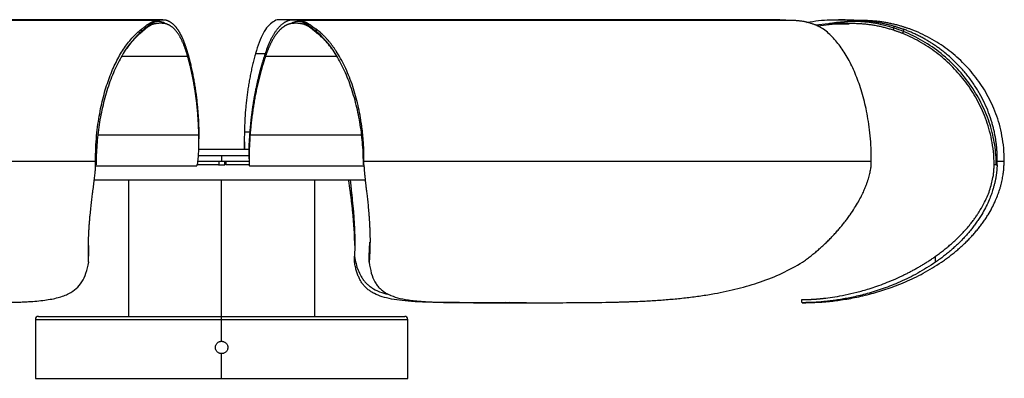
# Paper-space layout '_Izquierda' of a CAD drawing. Header units: millimetres. Extents: x -312 to 192, y 0 to 116.
# Tile 2 of 2: x -125 to 192, y 0 to 116. Entities that reach past the tile are written whole.
import ezdxf

# ---------------------------------------------------------------- set-up
doc = ezdxf.new("R2010")
doc.units = ezdxf.units.MM

psp = doc.layouts.new('_Izquierda')

# ---------------------------------------------------------------- linework, layer by layer
at = {"color": 7, "linetype": 'Continuous', "lineweight": 25}
for p, q in [((-80.48, 115.42), (-241.61, 115.42)), ((-78.94, 115.7), (-239.82, 115.7)), ((119.82, 115.7), (-41.06, 115.7)), ((123.77, 115.42), (-35.2, 115.42)), ((123.77, 115.42), (119.82, 115.61)), ((135.5, 114.4), (131.36, 113.88)), ((131.92, 113.69), (137.61, 114.4)), ((137.61, 114.4), (142.2, 114.4)), ((140.89, 115.7), (138.76, 115.7)), ((146.41, 115.42), (140.88, 115.61)), ((146.41, 115.42), (144.25, 115.42)), ((-86.27, 111.23), (-85.79, 111.88)), ((-85.79, 111.88), (-85.79, 112.62)), ((-85.04, 112.29), (-84.49, 112.95)), ((-84.49, 112.95), (-84.49, 113.63)), ((-30.91, 113.63), (-30.91, 112.95)), ((-30.37, 112.29), (-30.91, 112.95)), ((-29.55, 112.62), (-29.55, 111.88)), ((-29.08, 111.23), (-29.55, 111.88)), ((156.5, 112.29), (156.6, 112.95)), ((156.6, 113.63), (156.6, 112.95)), ((159.41, 111.23), (159.66, 111.88)), ((159.66, 112.62), (159.66, 111.88)), ((-67.32, 76.32), (-67.32, 77.26)), ((-52.68, 77.26), (-52.68, 76.32)), ((-67.37, 73.9), (-51.12, 73.9)), ((-100.57, 69.9), (-266.21, 69.9)), ((-51.22, 69.9), (-67.65, 69.9)), ((-67.46, 71.9), (-51.14, 71.9)), ((-60.89, 69.9), (-60.89, 68.9)), ((-60, 71.9), (-60, 69.9)), ((-59, 68.9), (-59, 69.9)), ((-58.62, 69.9), (-58.62, 68.9)), ((-51.18, 71.77), (-51.18, 70.77)), ((149.27, 69.9), (-14.16, 69.9)), ((-14.16, 68.91), (-14.16, 69.9)), ((189.82, 68.91), (189.84, 69.9)), ((192.06, 69.9), (189.84, 69.9)), ((-100.59, 68.54), (-68.11, 68.54)), ((-100.42, 68.9), (-100.57, 68.9)), ((-61, 68.9), (-59, 68.9)), ((-51, 68.54), (-14.14, 68.54)), ((-14.31, 68.9), (-14.16, 68.91)), ((189.54, 68.9), (188.85, 68.9)), ((189.54, 68.9), (189.82, 68.91)), ((-101.06, 64), (-13.63, 64)), ((-90, 64), (-90, 20)), ((-60, 11.96), (-60, 64)), ((-30, 20), (-30, 64)), ((-102.89, 42.83), (-102.83, 39.38)), ((-12.47, 39.38), (-12.23, 43.88)), ((-102.83, 37.49), (-102.83, 39.38)), ((-17.17, 37.49), (-17.17, 39.38)), ((-12.47, 37.49), (-12.47, 39.38)), ((170, 37.49), (170, 39.38)), ((31.33, 24.53), (32.04, 24.4)), ((32.04, 24.4), (32.85, 24.55)), ((38.24, 24.4), (32.04, 24.4)), ((34.31, 24.4), (35.55, 24.4)), ((126.94, 24.62), (126.94, 24.4)), ((126.97, 24.4), (126.99, 24.4)), ((-119, 20), (-1, 20)), ((-120, 19), (-120, 0)), ((0, 0), (0, 19)), ((-60, 0), (-60, 7.96)), ((-120, 0), (0, 0))]:
    psp.add_line(p, q, dxfattribs=at)
at = {"color": 8, "linetype": 'Continuous', "lineweight": 25}
for p, q in [((-49.09, 104.81), (-45.87, 104.81)), ((-70.91, 103.81), (-92.22, 103.81)), ((-22.85, 103.81), (-45.87, 103.81)), ((-52.66, 79.48), (-50.82, 79.48)), ((-67.34, 78.48), (-99.82, 78.48)), ((-14.94, 78.48), (-50.82, 78.48)), ((-120, 19), (0, 19))]:
    psp.add_line(p, q, dxfattribs=at)
at = {"color": 7, "linetype": 'Continuous', "lineweight": 25}
for centre, start, end in [((-119, 19), 90, 180), ((-1, 19), 0, 90)]:
    psp.add_arc(centre, 1, start, end, dxfattribs=at)
for points, knots in [([(-81.17, 114.4), (-81.24, 114.39), (-81.37, 114.38), (-81.57, 114.34), (-81.77, 114.3), (-81.97, 114.24), (-82.18, 114.18), (-82.43, 114.08), (-82.75, 113.94), (-83.12, 113.75), (-83.49, 113.52), (-83.87, 113.26), (-84.25, 112.97), (-84.64, 112.65), (-84.91, 112.41), (-85.04, 112.29)], [0, 0, 0, 0, 0.055278, 0.11041, 0.165402, 0.220264, 0.275008, 0.329646, 0.425422, 0.521008, 0.616509, 0.712046, 0.807749, 0.903719, 1, 1, 1, 1]), ([(-84.49, 113.63), (-84.42, 113.69), (-84.27, 113.81), (-84.04, 113.99), (-83.82, 114.15), (-83.6, 114.3), (-83.38, 114.45), (-83.16, 114.58), (-82.94, 114.71), (-82.73, 114.82), (-82.52, 114.93), (-82.31, 115.02), (-82.1, 115.11), (-81.89, 115.18), (-81.68, 115.25), (-81.48, 115.3), (-81.27, 115.35), (-81.07, 115.38), (-80.87, 115.4), (-80.67, 115.42), (-80.54, 115.42), (-80.48, 115.42)], [0, 0, 0, 0, 0.0528699, 0.1056371, 0.1583075, 0.2108862, 0.2633814, 0.3158135, 0.3682046, 0.4205757, 0.4729465, 0.5253356, 0.5777602, 0.6302362, 0.6827778, 0.7353977, 0.788107, 0.8409152, 0.8938297, 0.9468566, 1, 1, 1, 1]), ([(-78.05, 114.39), (-78.92, 115.04), (-79.9, 115.26), (-82.06, 114.79), (-83.24, 114.1), (-84.49, 112.95)], [0, 0, 0, 0, 0.5, 0.5, 1, 1, 1, 1]), ([(-78.05, 114.4), (-78.14, 114.41), (-78.33, 114.44), (-78.61, 114.48), (-78.88, 114.51), (-79.16, 114.53), (-79.45, 114.54), (-79.73, 114.55), (-80.02, 114.54), (-80.3, 114.52), (-80.59, 114.5), (-80.88, 114.46), (-81.07, 114.42), (-81.17, 114.4)], [0, 0, 0, 0, 0.082375, 0.166387, 0.252056, 0.339404, 0.428453, 0.519229, 0.611757, 0.706067, 0.802189, 0.900155, 1, 1, 1, 1]), ([(-80.48, 115.42), (-80.41, 115.44), (-80.28, 115.49), (-80.09, 115.54), (-79.9, 115.59), (-79.71, 115.63), (-79.52, 115.66), (-79.34, 115.68), (-79.15, 115.7), (-78.97, 115.7), (-78.79, 115.7), (-78.61, 115.69), (-78.43, 115.68), (-78.26, 115.65), (-78.08, 115.62), (-77.91, 115.58), (-77.74, 115.53), (-77.57, 115.48), (-77.4, 115.42), (-77.23, 115.35), (-77.07, 115.27), (-76.9, 115.19), (-76.74, 115.1), (-76.58, 115), (-76.42, 114.9), (-76.26, 114.79), (-76.1, 114.68), (-75.95, 114.55), (-75.8, 114.42), (-75.64, 114.29), (-75.49, 114.15), (-75.34, 114), (-75.2, 113.84), (-75.05, 113.68), (-74.9, 113.52), (-74.76, 113.34), (-74.62, 113.17), (-74.48, 112.98), (-74.34, 112.79), (-74.2, 112.59), (-74.06, 112.39), (-73.93, 112.18), (-73.8, 111.97), (-73.66, 111.75), (-73.53, 111.53), (-73.4, 111.29), (-73.28, 111.06), (-73.15, 110.81), (-73.02, 110.57), (-72.9, 110.31), (-72.78, 110.05), (-72.66, 109.79), (-72.54, 109.52), (-72.42, 109.24), (-72.3, 108.96), (-72.19, 108.67), (-72.07, 108.38), (-71.96, 108.08), (-71.85, 107.78), (-71.74, 107.47), (-71.63, 107.15), (-71.52, 106.83), (-71.42, 106.51), (-71.31, 106.18), (-71.21, 105.84), (-71.11, 105.5), (-71.01, 105.16), (-70.94, 104.93), (-70.91, 104.81)], [0, 0, 0, 0, 0.013562, 0.027136, 0.040725, 0.054331, 0.067957, 0.081606, 0.095279, 0.10898, 0.12271, 0.136473, 0.150269, 0.164102, 0.177972, 0.191883, 0.205837, 0.219834, 0.233877, 0.247967, 0.262106, 0.276295, 0.290536, 0.304829, 0.319177, 0.333581, 0.348041, 0.362558, 0.377135, 0.391772, 0.40647, 0.42123, 0.436053, 0.45094, 0.465892, 0.480909, 0.495993, 0.511144, 0.526363, 0.54165, 0.557006, 0.572433, 0.587931, 0.6035, 0.619141, 0.634855, 0.650643, 0.666504, 0.68244, 0.698452, 0.714539, 0.730702, 0.746942, 0.763259, 0.779653, 0.796126, 0.812677, 0.829307, 0.846016, 0.862804, 0.879672, 0.89662, 0.913649, 0.930757, 0.947947, 0.965217, 0.982568, 1, 1, 1, 1]), ([(-70.91, 103.81), (-70.96, 103.99), (-71.06, 104.34), (-71.21, 104.85), (-71.37, 105.35), (-71.53, 105.84), (-71.69, 106.32), (-71.86, 106.78), (-72.03, 107.23), (-72.2, 107.66), (-72.38, 108.09), (-72.56, 108.5), (-72.74, 108.89), (-72.92, 109.28), (-73.11, 109.64), (-73.3, 110), (-73.5, 110.34), (-73.69, 110.67), (-73.9, 110.99), (-74.1, 111.29), (-74.31, 111.59), (-74.52, 111.86), (-74.73, 112.13), (-74.95, 112.38), (-75.17, 112.62), (-75.39, 112.84), (-75.61, 113.05), (-75.84, 113.25), (-76.08, 113.43), (-76.31, 113.6), (-76.55, 113.76), (-76.79, 113.9), (-77.04, 114.03), (-77.28, 114.14), (-77.54, 114.24), (-77.79, 114.33), (-77.96, 114.37), (-78.05, 114.4)], [0, 0, 0, 0, 0.032257, 0.06427, 0.09604, 0.12757, 0.158861, 0.189915, 0.220735, 0.251323, 0.281681, 0.311812, 0.341719, 0.371403, 0.400867, 0.430115, 0.45915, 0.487973, 0.516589, 0.545, 0.573209, 0.60122, 0.629036, 0.65666, 0.684095, 0.711345, 0.738414, 0.765304, 0.79202, 0.818567, 0.844947, 0.871167, 0.897229, 0.923138, 0.9489, 0.974519, 1, 1, 1, 1]), ([(-41.07, 115.61), (-41.23, 115.64), (-42.11, 115.78), (-43.48, 115.06), (-45.17, 113.61), (-46.66, 111.33), (-48, 108.42), (-48.72, 106.03), (-49.09, 104.81)], [0, 0, 0, 0, 0.041622, 0.215902, 0.397543, 0.588116, 0.788693, 1, 1, 1, 1]), ([(-45.87, 104.81), (-45.81, 105), (-45.68, 105.39), (-45.48, 105.95), (-45.28, 106.49), (-45.07, 107.03), (-44.87, 107.55), (-44.65, 108.05), (-44.44, 108.54), (-44.22, 109.02), (-43.99, 109.48), (-43.77, 109.92), (-43.54, 110.35), (-43.3, 110.77), (-43.07, 111.17), (-42.82, 111.55), (-42.58, 111.92), (-42.33, 112.27), (-42.08, 112.61), (-41.82, 112.93), (-41.56, 113.23), (-41.3, 113.52), (-41.03, 113.79), (-40.76, 114.05), (-40.49, 114.28), (-40.21, 114.5), (-39.92, 114.71), (-39.64, 114.89), (-39.35, 115.06), (-39.05, 115.21), (-38.75, 115.34), (-38.45, 115.45), (-38.15, 115.54), (-37.84, 115.61), (-37.52, 115.67), (-37.2, 115.7), (-36.88, 115.71), (-36.55, 115.69), (-36.22, 115.66), (-35.89, 115.6), (-35.55, 115.53), (-35.32, 115.46), (-35.2, 115.42)], [0, 0, 0, 0, 0.02872, 0.057219, 0.085498, 0.113558, 0.141401, 0.169026, 0.196436, 0.223632, 0.250616, 0.27739, 0.303956, 0.330316, 0.356472, 0.382427, 0.408185, 0.433747, 0.459117, 0.484299, 0.509295, 0.534109, 0.558745, 0.583206, 0.607496, 0.631619, 0.655581, 0.679386, 0.70304, 0.726548, 0.749917, 0.773152, 0.79626, 0.81925, 0.842129, 0.864906, 0.887591, 0.910194, 0.932725, 0.955195, 0.977616, 1, 1, 1, 1]), ([(-37.83, 114.4), (-37.9, 114.38), (-38.05, 114.34), (-38.26, 114.28), (-38.47, 114.21), (-38.68, 114.14), (-38.89, 114.05), (-39.09, 113.96), (-39.3, 113.85), (-39.5, 113.74), (-39.7, 113.62), (-39.9, 113.5), (-40.09, 113.36), (-40.29, 113.22), (-40.48, 113.07), (-40.67, 112.91), (-40.86, 112.75), (-41.05, 112.57), (-41.23, 112.39), (-41.42, 112.2), (-41.6, 112.01), (-41.78, 111.8), (-41.96, 111.59), (-42.14, 111.37), (-42.31, 111.14), (-42.49, 110.91), (-42.66, 110.67), (-42.83, 110.42), (-43, 110.16), (-43.17, 109.89), (-43.33, 109.62), (-43.5, 109.34), (-43.66, 109.05), (-43.82, 108.76), (-43.98, 108.45), (-44.13, 108.14), (-44.29, 107.82), (-44.44, 107.49), (-44.59, 107.16), (-44.74, 106.82), (-44.89, 106.47), (-45.03, 106.11), (-45.18, 105.75), (-45.32, 105.37), (-45.46, 104.99), (-45.6, 104.61), (-45.74, 104.21), (-45.83, 103.94), (-45.87, 103.81)], [0, 0, 0, 0, 0.019378, 0.038835, 0.058374, 0.077996, 0.097703, 0.117498, 0.137383, 0.15736, 0.177429, 0.197595, 0.217858, 0.23822, 0.258683, 0.279248, 0.299918, 0.320694, 0.341577, 0.362569, 0.383672, 0.404886, 0.426214, 0.447656, 0.469215, 0.490891, 0.512685, 0.5346, 0.556637, 0.578796, 0.60108, 0.623489, 0.646024, 0.668688, 0.69148, 0.714402, 0.737456, 0.760642, 0.783962, 0.807416, 0.831005, 0.854731, 0.878594, 0.902595, 0.926736, 0.951016, 0.975437, 1, 1, 1, 1]), ([(-34.51, 114.4), (-34.61, 114.42), (-34.8, 114.45), (-35.08, 114.49), (-35.36, 114.52), (-35.65, 114.54), (-35.93, 114.55), (-36.2, 114.55), (-36.48, 114.54), (-36.75, 114.52), (-37.02, 114.5), (-37.29, 114.47), (-37.56, 114.44), (-37.74, 114.41), (-37.83, 114.4)], [0, 0, 0, 0, 0.091983, 0.182313, 0.271016, 0.35812, 0.443648, 0.527624, 0.61007, 0.691005, 0.770448, 0.848418, 0.92493, 1, 1, 1, 1]), ([(-35.2, 115.42), (-35.13, 115.42), (-34.99, 115.42), (-34.78, 115.4), (-34.56, 115.38), (-34.35, 115.35), (-34.13, 115.3), (-33.91, 115.25), (-33.69, 115.18), (-33.46, 115.11), (-33.24, 115.02), (-33.01, 114.93), (-32.79, 114.82), (-32.56, 114.71), (-32.33, 114.58), (-32.1, 114.45), (-31.86, 114.3), (-31.63, 114.15), (-31.39, 113.99), (-31.15, 113.81), (-30.99, 113.69), (-30.91, 113.63)], [0, 0, 0, 0, 0.053143, 0.10617, 0.159085, 0.211893, 0.264602, 0.317222, 0.369764, 0.42224, 0.474664, 0.527054, 0.579424, 0.631795, 0.684186, 0.736619, 0.789114, 0.841692, 0.894363, 0.94713, 1, 1, 1, 1]), ([(-30.37, 112.29), (-30.45, 112.36), (-30.61, 112.5), (-30.86, 112.69), (-31.1, 112.88), (-31.34, 113.06), (-31.57, 113.22), (-31.81, 113.38), (-32.04, 113.52), (-32.27, 113.66), (-32.5, 113.78), (-32.73, 113.9), (-32.96, 114), (-33.18, 114.09), (-33.41, 114.17), (-33.63, 114.24), (-33.85, 114.3), (-34.07, 114.34), (-34.29, 114.38), (-34.44, 114.39), (-34.51, 114.4)], [0, 0, 0, 0, 0.055588, 0.111082, 0.166491, 0.221822, 0.277087, 0.332309, 0.387516, 0.442732, 0.497981, 0.553286, 0.608668, 0.664149, 0.719745, 0.775475, 0.831353, 0.887392, 0.943605, 1, 1, 1, 1]), ([(132.11, 113.63), (131.97, 113.69), (131.7, 113.81), (131.28, 113.99), (130.86, 114.15), (130.44, 114.3), (130.01, 114.45), (129.59, 114.58), (129.16, 114.71), (128.72, 114.82), (128.29, 114.93), (127.85, 115.02), (127.41, 115.11), (126.96, 115.18), (126.52, 115.25), (126.07, 115.3), (125.61, 115.35), (125.16, 115.38), (124.7, 115.4), (124.24, 115.42), (123.93, 115.42), (123.77, 115.42)], [0, 0, 0, 0, 0.05287, 0.105637, 0.158308, 0.210886, 0.263381, 0.315814, 0.368205, 0.420576, 0.472946, 0.525336, 0.57776, 0.630236, 0.682778, 0.735398, 0.788107, 0.840915, 0.89383, 0.946857, 1, 1, 1, 1]), ([(128.57, 114.81), (128.9, 114.87), (131.64, 115.43), (136.89, 115.84), (141.82, 115.56), (144.25, 115.42)], [0, 0, 0, 0, 0.064955, 0.539117, 1, 1, 1, 1]), ([(144.51, 114.4), (144.23, 114.42), (143.69, 114.45), (142.88, 114.49), (142.08, 114.52), (141.3, 114.54), (140.53, 114.55), (139.77, 114.55), (139.03, 114.54), (138.3, 114.52), (137.58, 114.5), (136.88, 114.47), (136.19, 114.44), (135.73, 114.41), (135.5, 114.4)], [0, 0, 0, 0, 0.091983, 0.182313, 0.271016, 0.35812, 0.443648, 0.527624, 0.61007, 0.691005, 0.770448, 0.848418, 0.92493, 1, 1, 1, 1]), ([(144.25, 115.42), (144.47, 115.42), (144.91, 115.42), (145.57, 115.4), (146.23, 115.38), (146.89, 115.35), (147.54, 115.3), (148.2, 115.25), (148.85, 115.18), (149.5, 115.11), (150.15, 115.02), (150.8, 114.93), (151.45, 114.82), (152.1, 114.71), (152.74, 114.58), (153.39, 114.45), (154.03, 114.3), (154.68, 114.15), (155.32, 113.99), (155.96, 113.81), (156.39, 113.69), (156.6, 113.63)], [0, 0, 0, 0, 0.053143, 0.10617, 0.159085, 0.211893, 0.264602, 0.317222, 0.369764, 0.42224, 0.474664, 0.527054, 0.579424, 0.631795, 0.684186, 0.736619, 0.789114, 0.841692, 0.894363, 0.94713, 1, 1, 1, 1]), ([(156.5, 112.29), (156.28, 112.36), (155.85, 112.5), (155.2, 112.69), (154.54, 112.88), (153.89, 113.06), (153.23, 113.22), (152.57, 113.38), (151.91, 113.52), (151.25, 113.66), (150.58, 113.78), (149.92, 113.9), (149.25, 114), (148.58, 114.09), (147.9, 114.17), (147.23, 114.24), (146.55, 114.3), (145.87, 114.34), (145.19, 114.38), (144.74, 114.39), (144.51, 114.4)], [0, 0, 0, 0, 0.055588, 0.111082, 0.166491, 0.221822, 0.277087, 0.332309, 0.387516, 0.442732, 0.497981, 0.553286, 0.608668, 0.664149, 0.719745, 0.775475, 0.831353, 0.887392, 0.943605, 1, 1, 1, 1]), ([(158.81, 113.63), (158.6, 113.69), (158.17, 113.81), (157.53, 113.99), (156.88, 114.15), (156.24, 114.3), (155.59, 114.45), (154.94, 114.58), (154.29, 114.71), (153.64, 114.82), (152.99, 114.93), (152.34, 115.02), (151.69, 115.11), (151.03, 115.18), (150.38, 115.25), (149.72, 115.3), (149.06, 115.35), (148.4, 115.38), (147.74, 115.4), (147.07, 115.42), (146.63, 115.42), (146.41, 115.42)], [0, 0, 0, 0, 0.0528699, 0.1056371, 0.1583075, 0.2108862, 0.2633814, 0.3158135, 0.3682046, 0.4205757, 0.4729465, 0.5253356, 0.5777602, 0.6302362, 0.6827778, 0.7353977, 0.788107, 0.8409152, 0.8938297, 0.9468566, 1, 1, 1, 1]), ([(-100.57, 69.9), (-100.61, 72.99), (-100.48, 75.73), (-100.13, 79.54), (-99.99, 80.76), (-99.66, 83.13), (-99.48, 84.27), (-98.88, 87.58), (-98.41, 89.64), (-97.34, 93.53), (-96.75, 95.36), (-95.46, 98.8), (-94.76, 100.42), (-93.26, 103.45), (-91.66, 106.28), (-89.39, 109.27), (-87.89, 110.8), (-86.86, 111.76), (-86.33, 112.21), (-85.79, 112.62)], [0, 0, 0, 0, 0.125, 0.125, 0.1875, 0.1875, 0.25, 0.25, 0.375, 0.375, 0.5, 0.5, 0.625, 0.625, 0.75, 0.875, 0.9375, 0.9375, 1, 1, 1, 1]), ([(-85.79, 111.88), (-87.87, 110.17), (-89.9, 107.75), (-92.63, 103.26), (-93.49, 101.61), (-95.09, 98.1), (-95.82, 96.22), (-97.13, 92.31), (-97.71, 90.26), (-98.7, 86.08), (-99.11, 83.94), (-99.77, 79.63), (-100.02, 77.46), (-100.34, 73.14), (-100.42, 71), (-100.42, 68.9)], [0, 0, 0, 0, 0.25, 0.25, 0.375, 0.375, 0.5, 0.5, 0.625, 0.625, 0.75, 0.75, 0.875, 0.875, 1, 1, 1, 1]), ([(-86.27, 111.23), (-87.29, 110.33), (-88.79, 109.01), (-90.12, 107.07), (-90.55, 106.44)], [0, 0, 0, 0, 0.676162, 1, 1, 1, 1]), ([(-85.04, 112.29), (-85.09, 112.24), (-85.19, 112.15), (-85.35, 112.01), (-85.52, 111.86), (-85.69, 111.71), (-85.88, 111.56), (-86.07, 111.4), (-86.2, 111.28), (-86.27, 111.23)], [0, 0, 0, 0, 0.141412, 0.283193, 0.42541, 0.568131, 0.711425, 0.855358, 1, 1, 1, 1]), ([(-85.79, 112.62), (-85.72, 112.67), (-85.57, 112.78), (-85.37, 112.93), (-85.18, 113.08), (-84.99, 113.23), (-84.82, 113.37), (-84.65, 113.5), (-84.54, 113.59), (-84.49, 113.63)], [0, 0, 0, 0, 0.1444366, 0.2882342, 0.4314605, 0.574183, 0.7164692, 0.858386, 1, 1, 1, 1]), ([(-30.91, 113.63), (-30.85, 113.59), (-30.74, 113.5), (-30.56, 113.37), (-30.38, 113.23), (-30.18, 113.08), (-29.98, 112.93), (-29.77, 112.78), (-29.62, 112.67), (-29.55, 112.62)], [0, 0, 0, 0, 0.141614, 0.283531, 0.425817, 0.568539, 0.711766, 0.855563, 1, 1, 1, 1]), ([(-29.08, 111.23), (-29.15, 111.28), (-29.29, 111.4), (-29.49, 111.56), (-29.68, 111.71), (-29.87, 111.86), (-30.04, 112.01), (-30.21, 112.15), (-30.32, 112.24), (-30.37, 112.29)], [0, 0, 0, 0, 0.14464, 0.288572, 0.431865, 0.574586, 0.716804, 0.858586, 1, 1, 1, 1]), ([(-14.16, 69.9), (-14.15, 70.12), (-14.15, 70.56), (-14.15, 71.23), (-14.16, 71.89), (-14.17, 72.55), (-14.18, 73.21), (-14.2, 73.87), (-14.23, 74.53), (-14.27, 75.19), (-14.3, 75.85), (-14.35, 76.51), (-14.4, 77.17), (-14.45, 77.83), (-14.52, 78.49), (-14.58, 79.15), (-14.65, 79.8), (-14.73, 80.46), (-14.82, 81.12), (-14.91, 81.77), (-15.13, 83.31), (-15.53, 85.69), (-16.22, 88.86), (-17.04, 91.93), (-17.99, 94.94), (-19.08, 97.86), (-20.31, 100.64), (-21.64, 103.23), (-22.78, 105.1), (-23.64, 106.38), (-24.19, 107.15), (-24.75, 107.9), (-25.32, 108.6), (-25.9, 109.28), (-26.49, 109.92), (-27.08, 110.53), (-27.69, 111.1), (-28.3, 111.64), (-28.92, 112.15), (-29.34, 112.47), (-29.55, 112.62)], [0, 0, 0, 0, 0.011903, 0.023796, 0.035682, 0.047565, 0.059447, 0.071332, 0.083224, 0.095125, 0.107039, 0.118969, 0.130917, 0.142889, 0.154885, 0.16691, 0.178967, 0.191059, 0.203189, 0.215359, 0.227574, 0.289085, 0.350626, 0.412578, 0.475313, 0.541322, 0.607035, 0.672865, 0.739223, 0.76322, 0.787104, 0.810892, 0.834603, 0.858256, 0.881869, 0.905461, 0.929052, 0.952659, 0.976302, 1, 1, 1, 1]), ([(-14.31, 68.9), (-14.31, 71), (-14.39, 73.14), (-14.73, 77.46), (-14.99, 79.63), (-15.67, 83.94), (-16.1, 86.08), (-17.14, 90.26), (-17.74, 92.31), (-19.11, 96.22), (-19.87, 98.1), (-21.52, 101.61), (-22.42, 103.26), (-25.27, 107.75), (-27.38, 110.17), (-29.55, 111.88)], [0, 0, 0, 0, 0.125, 0.125, 0.25, 0.25, 0.375, 0.375, 0.5, 0.5, 0.625, 0.625, 0.75, 0.75, 1, 1, 1, 1]), ([(-24.49, 106.27), (-24.98, 106.96), (-26.41, 108.96), (-28.02, 110.33), (-29.08, 111.23)], [0, 0, 0, 0, 0.3438896, 1, 1, 1, 1]), ([(133.88, 112.62), (133.8, 112.67), (133.65, 112.78), (133.41, 112.93), (133.17, 113.08), (132.92, 113.23), (132.66, 113.37), (132.39, 113.5), (132.2, 113.59), (132.11, 113.63)], [0, 0, 0, 0, 0.144437, 0.288234, 0.431461, 0.574183, 0.716469, 0.858386, 1, 1, 1, 1]), ([(149.27, 69.9), (149.31, 72.99), (149.17, 75.73), (148.81, 79.54), (148.66, 80.76), (148.32, 83.13), (148.14, 84.27), (147.51, 87.58), (147.02, 89.64), (145.91, 93.53), (145.29, 95.36), (143.94, 98.8), (143.22, 100.42), (141.66, 103.45), (139.99, 106.28), (137.63, 109.27), (136.07, 110.8), (135, 111.76), (134.45, 112.21), (133.88, 112.62)], [0, 0, 0, 0, 0.125, 0.125, 0.1875, 0.1875, 0.25, 0.25, 0.375, 0.375, 0.5, 0.5, 0.625, 0.625, 0.75, 0.875, 0.9375, 0.9375, 1, 1, 1, 1]), ([(159.41, 111.23), (159.27, 111.28), (158.99, 111.4), (158.57, 111.56), (158.16, 111.71), (157.74, 111.86), (157.33, 112.01), (156.91, 112.15), (156.64, 112.24), (156.5, 112.29)], [0, 0, 0, 0, 0.14464, 0.288572, 0.431865, 0.574586, 0.716804, 0.858586, 1, 1, 1, 1]), ([(156.6, 113.63), (156.75, 113.59), (157.04, 113.5), (157.47, 113.37), (157.91, 113.23), (158.35, 113.08), (158.78, 112.93), (159.22, 112.78), (159.52, 112.67), (159.66, 112.62)], [0, 0, 0, 0, 0.141614, 0.283531, 0.425817, 0.568539, 0.711766, 0.855563, 1, 1, 1, 1]), ([(161.88, 112.62), (161.73, 112.67), (161.44, 112.78), (161, 112.93), (160.56, 113.08), (160.13, 113.23), (159.69, 113.37), (159.25, 113.5), (158.96, 113.59), (158.81, 113.63)], [0, 0, 0, 0, 0.1444366, 0.2882342, 0.4314605, 0.574183, 0.7164692, 0.858386, 1, 1, 1, 1]), ([(188.85, 68.9), (188.85, 71.86), (188.54, 74.52), (187.8, 78.23), (187.51, 79.42), (186.85, 81.73), (186.47, 82.85), (185.66, 85.02), (185.22, 86.07), (184.28, 88.11), (182.78, 91.08), (179.84, 95.62), (177.07, 98.83), (174.11, 101.87), (170.96, 104.72), (166.49, 107.76), (163.55, 109.34), (161.53, 110.33), (160.48, 110.8), (159.41, 111.23)], [0, 0, 0, 0, 0.125, 0.125, 0.1875, 0.1875, 0.25, 0.25, 0.3125, 0.3125, 0.375, 0.5, 0.625, 0.625, 0.75, 0.875, 0.9375, 0.9375, 1, 1, 1, 1]), ([(189.84, 69.9), (189.84, 70.12), (189.85, 70.56), (189.85, 71.23), (189.84, 71.89), (189.82, 72.55), (189.79, 73.21), (189.74, 73.87), (189.69, 74.53), (189.62, 75.19), (189.55, 75.85), (189.46, 76.51), (189.36, 77.17), (189.25, 77.83), (189.13, 78.49), (189, 79.15), (188.86, 79.8), (188.71, 80.46), (188.54, 81.12), (188.37, 81.77), (187.94, 83.31), (187.14, 85.69), (185.79, 88.86), (184.19, 91.93), (182.32, 94.94), (180.18, 97.86), (177.78, 100.64), (175.16, 103.23), (172.94, 105.1), (171.24, 106.38), (170.16, 107.15), (169.06, 107.9), (167.95, 108.6), (166.81, 109.28), (165.66, 109.92), (164.5, 110.53), (163.31, 111.1), (162.11, 111.64), (160.9, 112.15), (160.07, 112.47), (159.66, 112.62)], [0, 0, 0, 0, 0.011903, 0.023796, 0.035682, 0.047565, 0.059447, 0.071332, 0.083224, 0.095125, 0.107039, 0.118969, 0.130917, 0.142889, 0.154885, 0.16691, 0.178967, 0.191059, 0.203189, 0.215359, 0.227574, 0.289085, 0.350626, 0.412578, 0.475313, 0.541322, 0.607035, 0.672865, 0.739223, 0.76322, 0.787104, 0.810892, 0.834603, 0.858256, 0.881869, 0.905461, 0.929052, 0.952659, 0.976302, 1, 1, 1, 1]), ([(189.54, 68.9), (189.54, 71), (189.38, 73.14), (188.71, 77.46), (188.21, 79.63), (186.87, 83.94), (186.02, 86.08), (183.99, 90.26), (182.81, 92.31), (180.13, 96.22), (178.64, 98.1), (175.39, 101.61), (173.64, 103.26), (168.06, 107.75), (163.92, 110.17), (159.66, 111.88)], [0, 0, 0, 0, 0.125, 0.125, 0.25, 0.25, 0.375, 0.375, 0.5, 0.5, 0.625, 0.625, 0.75, 0.75, 1, 1, 1, 1]), ([(192.06, 69.9), (192.14, 72.99), (191.87, 75.73), (191.15, 79.54), (190.87, 80.76), (190.21, 83.13), (189.83, 84.27), (188.61, 87.58), (187.64, 89.64), (185.47, 93.53), (184.26, 95.36), (181.62, 98.8), (180.19, 100.42), (177.13, 103.45), (173.87, 106.28), (169.24, 109.27), (166.18, 110.8), (164.08, 111.76), (163, 112.21), (161.88, 112.62)], [0, 0, 0, 0, 0.125, 0.125, 0.1875, 0.1875, 0.25, 0.25, 0.375, 0.375, 0.5, 0.5, 0.625, 0.625, 0.75, 0.875, 0.9375, 0.9375, 1, 1, 1, 1]), ([(-70.91, 104.81), (-70.83, 104.54), (-70.68, 103.99), (-70.47, 103.17), (-70.26, 102.34), (-70.05, 101.51), (-69.86, 100.68), (-69.67, 99.84), (-69.49, 99), (-69.31, 98.15), (-69.15, 97.3), (-68.99, 96.45), (-68.84, 95.59), (-68.69, 94.73), (-68.55, 93.86), (-68.42, 92.99), (-68.3, 92.12), (-68.19, 91.24), (-68.08, 90.36), (-67.98, 89.48), (-67.88, 88.59), (-67.8, 87.69), (-67.72, 86.8), (-67.64, 85.9), (-67.58, 84.99), (-67.52, 84.08), (-67.47, 83.17), (-67.43, 82.25), (-67.39, 81.33), (-67.36, 80.41), (-67.35, 79.79), (-67.34, 79.48)], [0, 0, 0, 0, 0.031553, 0.06331, 0.095272, 0.127439, 0.159814, 0.192394, 0.225183, 0.258179, 0.291384, 0.324797, 0.358421, 0.392254, 0.426298, 0.460553, 0.495019, 0.529697, 0.564588, 0.599691, 0.635008, 0.670538, 0.706283, 0.742242, 0.778417, 0.814806, 0.851412, 0.888234, 0.925272, 0.962527, 1, 1, 1, 1]), ([(-49.09, 104.81), (-49.17, 104.54), (-49.32, 103.99), (-49.53, 103.17), (-49.74, 102.34), (-49.95, 101.51), (-50.14, 100.68), (-50.33, 99.84), (-50.51, 99), (-50.69, 98.15), (-50.85, 97.3), (-51.01, 96.45), (-51.16, 95.59), (-51.31, 94.73), (-51.45, 93.86), (-51.58, 92.99), (-51.7, 92.12), (-51.81, 91.24), (-51.92, 90.36), (-52.02, 89.48), (-52.12, 88.59), (-52.2, 87.69), (-52.28, 86.8), (-52.36, 85.9), (-52.42, 84.99), (-52.48, 84.08), (-52.53, 83.17), (-52.57, 82.25), (-52.61, 81.33), (-52.64, 80.41), (-52.65, 79.79), (-52.66, 79.48)], [0, 0, 0, 0, 0.031553, 0.06331, 0.095272, 0.127439, 0.159814, 0.192394, 0.225183, 0.258179, 0.291384, 0.324797, 0.358421, 0.392254, 0.426298, 0.460553, 0.495019, 0.529697, 0.564588, 0.599691, 0.635008, 0.670538, 0.706283, 0.742242, 0.778417, 0.814806, 0.851412, 0.888234, 0.925272, 0.962527, 1, 1, 1, 1]), ([(-50.82, 79.48), (-50.79, 79.85), (-50.73, 80.6), (-50.63, 81.71), (-50.52, 82.83), (-50.4, 83.93), (-50.27, 85.03), (-50.13, 86.12), (-49.98, 87.21), (-49.82, 88.29), (-49.65, 89.37), (-49.47, 90.44), (-49.28, 91.5), (-49.08, 92.56), (-48.87, 93.61), (-48.64, 94.66), (-48.41, 95.7), (-48.17, 96.73), (-47.92, 97.76), (-47.66, 98.79), (-47.39, 99.8), (-47.1, 100.82), (-46.81, 101.82), (-46.51, 102.82), (-46.2, 103.82), (-45.98, 104.48), (-45.87, 104.81)], [0, 0, 0, 0, 0.045252, 0.090187, 0.134805, 0.179108, 0.223095, 0.266768, 0.310126, 0.353172, 0.395906, 0.438328, 0.480439, 0.522241, 0.563733, 0.604917, 0.645794, 0.686364, 0.726628, 0.766588, 0.806244, 0.845597, 0.884648, 0.923398, 0.961848, 1, 1, 1, 1]), ([(-67.34, 78.48), (-67.35, 78.85), (-67.37, 79.6), (-67.4, 80.71), (-67.45, 81.83), (-67.51, 82.93), (-67.58, 84.03), (-67.66, 85.12), (-67.75, 86.21), (-67.85, 87.29), (-67.96, 88.37), (-68.08, 89.44), (-68.22, 90.5), (-68.36, 91.56), (-68.51, 92.61), (-68.68, 93.66), (-68.85, 94.7), (-69.04, 95.73), (-69.23, 96.76), (-69.44, 97.79), (-69.66, 98.8), (-69.89, 99.82), (-70.13, 100.82), (-70.38, 101.82), (-70.63, 102.82), (-70.82, 103.48), (-70.91, 103.81)], [0, 0, 0, 0, 0.045255, 0.090193, 0.134813, 0.179118, 0.223107, 0.266782, 0.310142, 0.353189, 0.395923, 0.438346, 0.480458, 0.522259, 0.563752, 0.604935, 0.645811, 0.68638, 0.726643, 0.766601, 0.806256, 0.845607, 0.884656, 0.923403, 0.961851, 1, 1, 1, 1]), ([(-45.87, 103.81), (-45.96, 103.54), (-46.14, 102.99), (-46.4, 102.17), (-46.66, 101.34), (-46.91, 100.51), (-47.15, 99.68), (-47.38, 98.84), (-47.6, 98), (-47.82, 97.15), (-48.04, 96.3), (-48.24, 95.45), (-48.44, 94.59), (-48.63, 93.73), (-48.82, 92.86), (-48.99, 92), (-49.16, 91.12), (-49.33, 90.24), (-49.48, 89.36), (-49.63, 88.48), (-49.78, 87.59), (-49.91, 86.7), (-50.04, 85.8), (-50.16, 84.9), (-50.28, 83.99), (-50.39, 83.08), (-50.49, 82.17), (-50.58, 81.25), (-50.67, 80.33), (-50.75, 79.41), (-50.8, 78.79), (-50.82, 78.48)], [0, 0, 0, 0, 0.03155, 0.063305, 0.095265, 0.127431, 0.159803, 0.192382, 0.225169, 0.258164, 0.291368, 0.324781, 0.358403, 0.392236, 0.426279, 0.460534, 0.495, 0.529679, 0.56457, 0.599674, 0.634991, 0.670522, 0.706268, 0.742229, 0.778404, 0.814796, 0.851403, 0.888227, 0.925267, 0.962525, 1, 1, 1, 1]), ([(-67.34, 79.48), (-67.33, 78.8), (-67.32, 78.03), (-67.32, 77.34), (-67.32, 77.26)], [0, 0, 0, 0, 0.886046, 1, 1, 1, 1]), ([(-52.66, 79.48), (-52.67, 78.81), (-52.69, 77.47), (-52.67, 75.67), (-52.65, 74.48), (-52.62, 73.95), (-52.61, 73.9)], [0, 0, 0, 0, 0.326656, 0.648795, 0.966474, 1, 1, 1, 1]), ([(-51.17, 71.77), (-51.17, 72.34), (-51.16, 73.59), (-51.05, 76.21), (-50.9, 78.38), (-50.82, 79.48)], [0, 0, 0, 0, 0.290789, 0.641284, 1, 1, 1, 1]), ([(-68.11, 68.56), (-68.08, 68.56), (-67.99, 68.56), (-67.88, 68.8), (-67.76, 69.18), (-67.65, 69.74), (-67.52, 70.75), (-67.39, 72.5), (-67.3, 75.21), (-67.33, 77.38), (-67.34, 78.48)], [0, 0, 0, 0, 0.056051, 0.134818, 0.215435, 0.298069, 0.382857, 0.584008, 0.789599, 1, 1, 1, 1]), ([(-52.64, 73.9), (-52.65, 74.33), (-52.68, 75.06), (-52.67, 75.96), (-52.67, 76.32)], [0, 0, 0, 0, 0.6016311, 1, 1, 1, 1]), ([(-50.82, 78.48), (-50.87, 77.81), (-50.96, 76.48), (-51.07, 74.67), (-51.13, 73.04), (-51.17, 71.63), (-51.18, 70.26), (-51.14, 69.17), (-51.08, 68.51), (-51.01, 68.6), (-51, 68.63)], [0, 0, 0, 0, 0.126634, 0.251531, 0.374712, 0.496258, 0.616306, 0.784019, 0.943662, 1, 1, 1, 1]), ([(-60.89, 69.9), (-61.48, 69.9), (-62.59, 69.9), (-64.22, 69.9), (-65.6, 69.9), (-66.67, 69.9), (-67.34, 69.9), (-67.56, 69.9), (-67.64, 69.9)], [0, 0, 0, 0, 0.193543, 0.361562, 0.521165, 0.692007, 0.890431, 1, 1, 1, 1]), ([(-51, 69.9), (-51.01, 69.9), (-51.06, 69.9), (-51.36, 69.9), (-51.95, 69.9), (-52.79, 69.9), (-53.9, 69.9), (-55.29, 69.9), (-56.93, 69.9), (-58.03, 69.9), (-58.62, 69.9)], [0, 0, 0, 0, 0.0739946, 0.2589662, 0.4145867, 0.5450404, 0.6573602, 0.7622909, 0.8727549, 1, 1, 1, 1]), ([(-102.82, 37.49), (-102.83, 37.64), (-102.85, 37.94), (-102.86, 38.39), (-102.88, 38.85), (-102.89, 39.32), (-102.9, 39.79), (-102.91, 40.27), (-102.92, 40.75), (-102.92, 41.24), (-102.92, 41.73), (-102.92, 42.23), (-102.91, 42.74), (-102.9, 43.25), (-102.89, 43.76), (-102.88, 44.28), (-102.86, 44.81), (-102.84, 45.34), (-102.82, 45.88), (-102.8, 46.42), (-102.77, 46.97), (-102.74, 47.53), (-102.71, 48.09), (-102.67, 48.65), (-102.63, 49.23), (-102.59, 49.81), (-102.55, 50.39), (-102.5, 50.98), (-102.45, 51.58), (-102.4, 52.18), (-102.29, 53.29), (-102.13, 54.87), (-101.9, 56.89), (-101.66, 58.76), (-101.46, 60.29), (-101.31, 61.52), (-101.18, 62.49), (-101.07, 63.43), (-100.96, 64.33), (-100.86, 65.2), (-100.78, 66.03), (-100.7, 66.81), (-100.64, 67.56), (-100.6, 68.25), (-100.58, 68.69), (-100.57, 68.91)], [0, 0, 0, 0, 0.020812, 0.041507, 0.062086, 0.082554, 0.102912, 0.123164, 0.143312, 0.16336, 0.183309, 0.203165, 0.222929, 0.242604, 0.262194, 0.281703, 0.301132, 0.320487, 0.339771, 0.358986, 0.378138, 0.397229, 0.416264, 0.435247, 0.454182, 0.473073, 0.491925, 0.510742, 0.529532, 0.548299, 0.567052, 0.631413, 0.689654, 0.741684, 0.787312, 0.813888, 0.83934, 0.863655, 0.886809, 0.908778, 0.929547, 0.949093, 0.967381, 0.984366, 1, 1, 1, 1]), ([(-60.89, 68.9), (-61.48, 68.9), (-62.59, 68.9), (-64.21, 68.9), (-65.59, 68.9), (-66.67, 68.9), (-67.44, 68.9), (-67.71, 68.9), (-67.85, 68.9)], [0, 0, 0, 0, 0.177213, 0.331082, 0.477184, 0.63344, 0.814783, 1, 1, 1, 1]), ([(-50.93, 68.9), (-50.95, 68.9), (-51.01, 68.9), (-51.36, 68.9), (-51.96, 68.9), (-52.8, 68.9), (-53.91, 68.9), (-55.3, 68.9), (-56.93, 68.9), (-58.03, 68.9), (-58.62, 68.9)], [0, 0, 0, 0, 0.161843, 0.329056, 0.46977, 0.587781, 0.689467, 0.784545, 0.884676, 1, 1, 1, 1]), ([(-14.15, 68.91), (-14.15, 68.79), (-14.14, 68.56), (-14.13, 68.19), (-14.1, 67.81), (-14.08, 67.42), (-14.05, 67.01), (-14.01, 66.59), (-13.97, 66.16), (-13.93, 65.71), (-13.88, 65.25), (-13.83, 64.78), (-13.78, 64.3), (-13.73, 63.8), (-13.67, 63.3), (-13.61, 62.78), (-13.55, 62.26), (-13.49, 61.73), (-13.42, 61.18), (-13.31, 60.25), (-13.15, 58.86), (-12.93, 56.98), (-12.73, 54.94), (-12.57, 53.12), (-12.46, 51.58), (-12.38, 50.35), (-12.32, 49.14), (-12.27, 47.96), (-12.23, 46.8), (-12.2, 45.67), (-12.19, 44.56), (-12.2, 43.48), (-12.21, 42.42), (-12.24, 41.39), (-12.28, 40.37), (-12.33, 39.39), (-12.39, 38.42), (-12.44, 37.8), (-12.47, 37.49)], [0, 0, 0, 0, 0.0084494, 0.0173107, 0.0265758, 0.0362362, 0.0462842, 0.0567123, 0.0675141, 0.078684, 0.0902173, 0.1021109, 0.1143625, 0.1269705, 0.1399301, 0.1532368, 0.1668869, 0.1808771, 0.1952054, 0.2098703, 0.2556346, 0.3079168, 0.3665181, 0.4313424, 0.4703061, 0.5093645, 0.5485731, 0.587975, 0.6276073, 0.6675056, 0.7077039, 0.7482344, 0.7891275, 0.8304118, 0.8721148, 0.9142634, 0.9568835, 1, 1, 1, 1]), ([(127.17, 37.49), (127.38, 37.64), (127.79, 37.94), (128.41, 38.39), (129.01, 38.85), (129.62, 39.32), (130.21, 39.79), (130.8, 40.27), (131.38, 40.75), (131.95, 41.24), (132.52, 41.73), (133.08, 42.23), (133.64, 42.74), (134.19, 43.25), (134.73, 43.76), (135.26, 44.28), (135.79, 44.81), (136.31, 45.34), (136.83, 45.88), (137.34, 46.42), (137.84, 46.97), (138.34, 47.53), (138.83, 48.09), (139.31, 48.65), (139.78, 49.23), (140.25, 49.81), (140.71, 50.39), (141.17, 50.98), (141.61, 51.58), (142.06, 52.18), (142.84, 53.29), (143.89, 54.87), (145.09, 56.89), (146.09, 58.76), (146.82, 60.29), (147.35, 61.52), (147.73, 62.49), (148.06, 63.43), (148.36, 64.33), (148.61, 65.2), (148.81, 66.03), (148.98, 66.81), (149.11, 67.56), (149.2, 68.25), (149.24, 68.69), (149.25, 68.91)], [0, 0, 0, 0, 0.020812, 0.041507, 0.062086, 0.082554, 0.102912, 0.123164, 0.143312, 0.16336, 0.183309, 0.203165, 0.222929, 0.242604, 0.262194, 0.281703, 0.301132, 0.320487, 0.339771, 0.358986, 0.378138, 0.397229, 0.416264, 0.435247, 0.454182, 0.473073, 0.491925, 0.510742, 0.529532, 0.548299, 0.567052, 0.631413, 0.689654, 0.741684, 0.787312, 0.813888, 0.83934, 0.863655, 0.886809, 0.908778, 0.929547, 0.949093, 0.967381, 0.984366, 1, 1, 1, 1]), ([(189.82, 68.91), (189.82, 68.79), (189.81, 68.56), (189.79, 68.19), (189.77, 67.81), (189.74, 67.42), (189.7, 67.01), (189.66, 66.59), (189.6, 66.16), (189.54, 65.71), (189.47, 65.25), (189.4, 64.78), (189.31, 64.3), (189.21, 63.8), (189.1, 63.3), (188.98, 62.78), (188.85, 62.26), (188.71, 61.73), (188.55, 61.18), (188.27, 60.25), (187.79, 58.86), (187.03, 56.98), (186.05, 54.94), (185.04, 53.12), (184.07, 51.58), (183.24, 50.35), (182.36, 49.14), (181.44, 47.96), (180.47, 46.8), (179.47, 45.67), (178.42, 44.56), (177.34, 43.48), (176.21, 42.42), (175.05, 41.39), (173.85, 40.37), (172.6, 39.39), (171.32, 38.42), (170.44, 37.8), (170, 37.49)], [0, 0, 0, 0, 0.008449, 0.017311, 0.026576, 0.036236, 0.046284, 0.056712, 0.067514, 0.078684, 0.090217, 0.102111, 0.114363, 0.12697, 0.13993, 0.153237, 0.166887, 0.180877, 0.195205, 0.20987, 0.255635, 0.307917, 0.366518, 0.431342, 0.470306, 0.509364, 0.548573, 0.587975, 0.627607, 0.667506, 0.707704, 0.748234, 0.789128, 0.830412, 0.872115, 0.914263, 0.956884, 1, 1, 1, 1]), ([(170, 39.38), (170.21, 39.54), (170.64, 39.84), (171.27, 40.31), (171.89, 40.78), (172.5, 41.25), (173.1, 41.72), (173.68, 42.2), (174.25, 42.68), (174.81, 43.16), (175.36, 43.64), (175.9, 44.13), (176.43, 44.61), (176.94, 45.1), (177.45, 45.6), (177.94, 46.09), (178.42, 46.58), (178.89, 47.08), (179.35, 47.58), (179.8, 48.08), (180.24, 48.59), (180.67, 49.09), (181.08, 49.6), (181.49, 50.1), (181.88, 50.61), (182.27, 51.12), (182.64, 51.63), (183, 52.15), (183.36, 52.66), (183.7, 53.18), (184.44, 54.33), (185.46, 56.09), (186.57, 58.41), (187.42, 60.6), (188.05, 62.68), (188.41, 64.31), (188.61, 65.46), (188.7, 66.17), (188.77, 66.87), (188.82, 67.56), (188.85, 68.23), (188.85, 68.68), (188.85, 68.9)], [0, 0, 0, 0, 0.022367, 0.044502, 0.06641, 0.088092, 0.109553, 0.130795, 0.151822, 0.172637, 0.193243, 0.213642, 0.233838, 0.253833, 0.27363, 0.293233, 0.312644, 0.331866, 0.350902, 0.369755, 0.388429, 0.406926, 0.425249, 0.443401, 0.461385, 0.479205, 0.496863, 0.514363, 0.531708, 0.548903, 0.56595, 0.646237, 0.716829, 0.77764, 0.837834, 0.891401, 0.910517, 0.929204, 0.947485, 0.965375, 0.98288, 1, 1, 1, 1]), ([(171.89, 37.49), (172.11, 37.64), (172.54, 37.94), (173.18, 38.39), (173.81, 38.85), (174.44, 39.32), (175.05, 39.79), (175.65, 40.27), (176.24, 40.75), (176.83, 41.24), (177.4, 41.73), (177.97, 42.23), (178.53, 42.74), (179.08, 43.25), (179.61, 43.76), (180.14, 44.28), (180.66, 44.81), (181.17, 45.34), (181.67, 45.88), (182.17, 46.42), (182.65, 46.97), (183.12, 47.53), (183.58, 48.09), (184.04, 48.65), (184.48, 49.23), (184.91, 49.81), (185.34, 50.39), (185.75, 50.98), (186.16, 51.58), (186.55, 52.18), (187.24, 53.29), (188.14, 54.87), (189.13, 56.89), (189.91, 58.76), (190.46, 60.29), (190.83, 61.52), (191.1, 62.49), (191.33, 63.43), (191.52, 64.33), (191.67, 65.2), (191.8, 66.03), (191.9, 66.81), (191.97, 67.56), (192.01, 68.25), (192.03, 68.69), (192.04, 68.91)], [0, 0, 0, 0, 0.020812, 0.041507, 0.062086, 0.082554, 0.102912, 0.123164, 0.143312, 0.16336, 0.183309, 0.203165, 0.222929, 0.242604, 0.262194, 0.281703, 0.301132, 0.320487, 0.339771, 0.358986, 0.378138, 0.397229, 0.416264, 0.435247, 0.454182, 0.473073, 0.491925, 0.510742, 0.529532, 0.548299, 0.567052, 0.631413, 0.689654, 0.741684, 0.787312, 0.813888, 0.83934, 0.863655, 0.886809, 0.908778, 0.929547, 0.949093, 0.967381, 0.984366, 1, 1, 1, 1]), ([(-17.11, 42.83), (-17.14, 44.23), (-17.2, 47.23), (-17.51, 51.34), (-17.83, 54.48), (-18.01, 56.13), (-18.2, 57.69), (-18.39, 59.14), (-18.64, 61.12), (-18.86, 62.72), (-18.99, 63.92), (-19, 64)], [0, 0, 0, 0, 0.2444852, 0.5239151, 0.6035557, 0.677201, 0.7448094, 0.8062629, 0.8613963, 0.9903222, 1, 1, 1, 1]), ([(-18.56, 64), (-18.55, 63.94), (-18.52, 63.54), (-18.45, 62.8), (-18.35, 61.76), (-18.16, 59.95), (-17.87, 57.22), (-17.48, 53.18), (-17.18, 48.59), (-17.04, 43.72), (-17.13, 40.88), (-17.17, 39.38)], [0, 0, 0, 0, 0.005471, 0.036766, 0.069924, 0.10492, 0.213001, 0.345999, 0.543388, 0.76033, 1, 1, 1, 1]), ([(-17.17, 39.38), (-17.02, 38.57), (-16.73, 36.94), (-16.06, 34.86), (-15.32, 33.27), (-14.55, 32.05), (-13.83, 31.13), (-13.01, 30.3), (-12.11, 29.56), (-10.67, 28.61), (-8.69, 27.66), (-6.67, 27.16), (-5.77, 26.94)], [0, 0, 0, 0, 0.1147112, 0.2285739, 0.3419287, 0.4140673, 0.4858117, 0.5572246, 0.6283628, 0.6992794, 0.8653577, 1, 1, 1, 1]), ([(126.95, 25.39), (126.96, 25.39), (126.97, 25.39), (127, 25.39), (127.04, 25.39), (127.09, 25.39), (127.15, 25.39), (127.21, 25.39), (127.29, 25.39), (127.38, 25.4), (127.47, 25.4), (127.58, 25.4), (127.69, 25.4), (127.81, 25.4), (127.94, 25.41), (128.08, 25.41), (128.23, 25.41), (128.39, 25.42), (128.55, 25.42), (128.73, 25.43), (128.91, 25.44), (129.11, 25.44), (129.31, 25.45), (129.52, 25.46), (129.73, 25.47), (129.96, 25.48), (130.19, 25.5), (130.44, 25.51), (130.69, 25.53), (130.95, 25.54), (131.21, 25.56), (131.49, 25.58), (131.77, 25.6), (132.06, 25.63), (132.35, 25.65), (132.66, 25.68), (132.97, 25.71), (133.29, 25.74), (133.62, 25.78), (133.95, 25.82), (134.29, 25.85), (135.41, 25.99), (137.48, 26.28), (140.83, 26.89), (144.53, 27.73), (148.01, 28.71), (151.11, 29.73), (153.74, 30.69), (156.45, 31.8), (158.65, 32.8), (160.3, 33.6), (161.36, 34.14), (162.44, 34.7), (163.51, 35.29), (164.59, 35.9), (165.67, 36.54), (166.75, 37.21), (167.84, 37.91), (168.92, 38.63), (169.64, 39.13), (170, 39.38)], [0, 0, 0, 0, 0.010914, 0.021767, 0.03256, 0.043294, 0.053969, 0.064588, 0.07515, 0.085657, 0.096109, 0.106508, 0.116854, 0.127149, 0.137393, 0.147587, 0.157733, 0.167831, 0.177882, 0.187886, 0.197846, 0.207761, 0.217633, 0.227462, 0.23725, 0.246997, 0.256704, 0.266371, 0.276001, 0.285592, 0.295147, 0.304666, 0.314149, 0.323598, 0.333013, 0.342395, 0.351745, 0.361063, 0.37035, 0.379606, 0.388833, 0.398032, 0.468753, 0.538513, 0.607588, 0.676226, 0.717253, 0.758448, 0.79986, 0.841544, 0.857285, 0.873038, 0.888809, 0.904599, 0.920414, 0.936256, 0.952131, 0.968044, 0.983998, 1, 1, 1, 1]), ([(-151.42, 24.4), (-148.61, 24.4), (-142.92, 24.4), (-134.86, 24.41), (-129.52, 24.47), (-126.51, 24.56), (-125.61, 24.58), (-124.72, 24.62), (-123.86, 24.65), (-123.02, 24.7), (-121.52, 24.78), (-119.45, 24.93), (-116.96, 25.21), (-114.69, 25.57), (-112.65, 26.03), (-110.82, 26.61), (-108.78, 27.49), (-106.73, 28.86), (-104.92, 31.02), (-103.58, 33.77), (-103.08, 36.25), (-102.82, 37.49)], [0, 0, 0, 0, 0.1006326, 0.2032937, 0.3131033, 0.3271522, 0.3411309, 0.3550421, 0.3688882, 0.3826714, 0.3963941, 0.4439551, 0.490956, 0.5374895, 0.5836373, 0.6294725, 0.6750673, 0.7556509, 0.8363916, 0.9176628, 1, 1, 1, 1]), ([(32.04, 24.4), (31.72, 24.4), (31.1, 24.4), (30.17, 24.4), (29.25, 24.4), (28.34, 24.4), (27.44, 24.4), (26.55, 24.4), (25.67, 24.4), (24.8, 24.4), (23.94, 24.4), (23.09, 24.4), (22.25, 24.4), (21.42, 24.4), (20.6, 24.4), (19.8, 24.4), (19, 24.41), (18.21, 24.41), (17.43, 24.41), (16.66, 24.41), (15.9, 24.42), (15.15, 24.42), (14.41, 24.43), (13.68, 24.43), (12.97, 24.44), (12.26, 24.45), (11.56, 24.45), (10.87, 24.46), (10.18, 24.47), (9.51, 24.48), (8.85, 24.5), (8.2, 24.51), (7.56, 24.53), (6.93, 24.54), (6.3, 24.56), (5.69, 24.58), (5.08, 24.6), (4.49, 24.63), (3.9, 24.65), (3.32, 24.68), (2.76, 24.71), (0.97, 24.81), (-1.86, 25.04), (-5.34, 25.55), (-8.33, 26.28), (-10.21, 27.03), (-11.3, 27.62), (-11.81, 27.92), (-12.28, 28.24), (-12.74, 28.58), (-13.17, 28.95), (-13.58, 29.33), (-13.97, 29.74), (-14.33, 30.17), (-14.68, 30.62), (-15, 31.1), (-15.3, 31.61), (-15.59, 32.14), (-15.85, 32.7), (-16.09, 33.29), (-16.32, 33.91), (-16.52, 34.56), (-16.71, 35.24), (-16.88, 35.96), (-17.04, 36.7), (-17.13, 37.23), (-17.18, 37.49)], [0, 0, 0, 0, 0.0109917, 0.0219215, 0.0327904, 0.0435993, 0.0543491, 0.0650408, 0.0756753, 0.0862536, 0.0967768, 0.1072457, 0.1176615, 0.128025, 0.1383372, 0.1485993, 0.1588121, 0.1689766, 0.1790938, 0.1891648, 0.1991904, 0.2091716, 0.2191095, 0.2290049, 0.2388588, 0.2486721, 0.2584457, 0.2681806, 0.2778776, 0.2875375, 0.2971613, 0.3067499, 0.3163039, 0.3258243, 0.3353119, 0.3447674, 0.3541916, 0.3635854, 0.3729493, 0.3822843, 0.3915909, 0.40087, 0.4714447, 0.5408727, 0.6094377, 0.6773852, 0.6933888, 0.709388, 0.725386, 0.7413853, 0.7573883, 0.7733975, 0.7894154, 0.8054449, 0.8214887, 0.8375499, 0.8536318, 0.8697381, 0.8858724, 0.902039, 0.9182425, 0.9344877, 0.9507801, 0.9671254, 0.9835299, 1, 1, 1, 1]), ([(-12.47, 37.49), (-12.27, 36.25), (-11.87, 33.77), (-10.9, 31.48), (-9.88, 29.93), (-8.99, 28.93), (-7.95, 28.06), (-6.41, 27.1), (-4.14, 26.16), (-1.67, 25.59), (0.19, 25.29), (1.2, 25.15), (2.26, 25.02), (3.35, 24.92), (4.5, 24.82), (7.08, 24.65), (11.48, 24.49), (18.32, 24.41), (25.94, 24.4), (31.54, 24.4), (34.31, 24.4)], [0, 0, 0, 0, 0.082308, 0.163557, 0.203972, 0.244308, 0.284606, 0.324905, 0.401713, 0.479343, 0.49986, 0.520465, 0.541165, 0.561969, 0.582883, 0.603917, 0.698638, 0.796844, 0.89943, 1, 1, 1, 1]), ([(35.55, 24.4), (38.41, 24.4), (44.19, 24.4), (53.66, 24.41), (60.75, 24.47), (65.13, 24.56), (66.47, 24.58), (67.8, 24.62), (69.14, 24.65), (70.47, 24.7), (72.88, 24.78), (76.39, 24.93), (80.97, 25.21), (85.5, 25.57), (89.98, 26.03), (94.4, 26.61), (99.87, 27.49), (106.33, 28.86), (113.64, 31.02), (120.68, 33.77), (125, 36.25), (127.17, 37.49)], [0, 0, 0, 0, 0.100633, 0.203294, 0.313103, 0.327152, 0.341131, 0.355042, 0.368888, 0.382671, 0.396394, 0.443955, 0.490956, 0.53749, 0.583637, 0.629472, 0.675067, 0.755651, 0.836392, 0.917663, 1, 1, 1, 1]), ([(126.99, 24.4), (127.11, 24.4), (127.36, 24.4), (129, 24.41), (130.92, 24.47), (132.39, 24.56), (132.85, 24.58), (133.34, 24.62), (133.84, 24.65), (134.35, 24.7), (135.32, 24.78), (136.83, 24.93), (139.01, 25.21), (141.37, 25.57), (143.9, 26.03), (146.57, 26.61), (150.1, 27.49), (154.64, 28.86), (160.24, 31.02), (166.07, 33.77), (169.94, 36.25), (171.89, 37.49)], [0, 0, 0, 0, 0.100633, 0.203294, 0.313103, 0.327152, 0.341131, 0.355042, 0.368888, 0.382671, 0.396394, 0.443955, 0.490956, 0.53749, 0.583637, 0.629472, 0.675067, 0.755651, 0.836392, 0.917663, 1, 1, 1, 1]), ([(170, 37.49), (168.08, 36.25), (164.27, 33.77), (159.5, 31.48), (155.81, 29.93), (153.11, 28.93), (150.49, 28.06), (147.21, 27.1), (143.39, 26.16), (140.31, 25.59), (138.39, 25.29), (137.44, 25.15), (136.51, 25.02), (135.63, 24.92), (134.78, 24.82), (133.03, 24.65), (130.7, 24.49), (128.47, 24.41), (127.14, 24.4), (127.04, 24.4), (127, 24.4)], [0, 0, 0, 0, 0.082851, 0.164635, 0.205317, 0.245919, 0.286483, 0.327048, 0.404362, 0.482504, 0.503157, 0.523898, 0.544735, 0.565675, 0.586727, 0.6079, 0.703245, 0.802099, 0.905362, 1, 1, 1, 1]), ([(126.94, 24.62), (126.94, 24.63), (126.94, 24.72), (126.95, 25.07), (126.95, 25.39)], [0, 0, 0, 0, 0.094972, 1, 1, 1, 1]), ([(-62, 9.96), (-62, 10), (-62, 10.09), (-61.98, 10.22), (-61.96, 10.35), (-61.93, 10.47), (-61.9, 10.6), (-61.82, 10.8), (-61.68, 11.07), (-61.43, 11.38), (-61.12, 11.63), (-60.81, 11.8), (-60.52, 11.9), (-60.26, 11.95), (-60.09, 11.96), (-60, 11.96)], [0, 0, 0, 0, 0.041627, 0.082929, 0.124081, 0.165262, 0.206649, 0.248417, 0.373614, 0.499279, 0.624094, 0.749687, 0.833537, 0.916489, 1, 1, 1, 1]), ([(-60, 7.96), (-60.04, 7.96), (-60.13, 7.96), (-60.26, 7.97), (-60.39, 8), (-60.52, 8.03), (-60.65, 8.06), (-60.85, 8.14), (-61.12, 8.29), (-61.43, 8.54), (-61.68, 8.85), (-61.84, 9.16), (-61.94, 9.45), (-61.99, 9.7), (-62, 9.87), (-62, 9.96)], [0, 0, 0, 0, 0.04208, 0.083848, 0.125486, 0.167179, 0.209112, 0.251465, 0.377511, 0.502377, 0.62793, 0.752615, 0.835367, 0.917361, 1, 1, 1, 1]), ([(-60, 11.96), (-59.96, 11.96), (-59.87, 11.96), (-59.74, 11.94), (-59.61, 11.92), (-59.48, 11.89), (-59.35, 11.85), (-59.15, 11.77), (-58.88, 11.63), (-58.57, 11.38), (-58.32, 11.07), (-58.16, 10.76), (-58.06, 10.47), (-58.01, 10.22), (-58, 10.05), (-58, 9.96)], [0, 0, 0, 0, 0.0423209, 0.0842306, 0.1259126, 0.1675532, 0.2093396, 0.2514569, 0.3779215, 0.5027722, 0.6267764, 0.7522974, 0.8349443, 0.9170358, 1, 1, 1, 1]), ([(-58, 9.96), (-58, 9.92), (-58, 9.83), (-58.02, 9.7), (-58.04, 9.57), (-58.07, 9.45), (-58.1, 9.32), (-58.18, 9.12), (-58.32, 8.84), (-58.57, 8.54), (-58.88, 8.29), (-59.19, 8.12), (-59.48, 8.02), (-59.74, 7.97), (-59.91, 7.96), (-60, 7.96)], [0, 0, 0, 0, 0.041611, 0.082896, 0.124032, 0.165196, 0.206565, 0.248313, 0.373501, 0.49922, 0.623948, 0.749516, 0.833425, 0.916434, 1, 1, 1, 1])]:
    psp.add_open_spline(points, degree=3, knots=knots, dxfattribs=at)
for points in [[(-30.91, 112.95), (-33.58, 115.26), (-35.94, 115.7), (-37.83, 114.39)], [(156.6, 112.95), (149.54, 115.26), (142.2, 115.7), (135.5, 114.39)], [(-84.49, 112.95), (-84.85, 112.64), (-85.29, 112.28), (-85.79, 111.88)], [(-29.55, 111.88), (-30.07, 112.28), (-30.53, 112.64), (-30.91, 112.95)], [(159.66, 111.88), (158.64, 112.28), (157.62, 112.64), (156.6, 112.95)], [(-100.57, 68.91), (-100.57, 69.23), (-100.57, 69.56), (-100.57, 69.9)], [(149.25, 68.91), (149.26, 69.23), (149.27, 69.56), (149.27, 69.9)], [(192.04, 68.91), (192.05, 69.23), (192.06, 69.56), (192.06, 69.9)]]:
    psp.add_open_spline(points, degree=3, dxfattribs=at)

doc.saveas('drawing.dxf')
